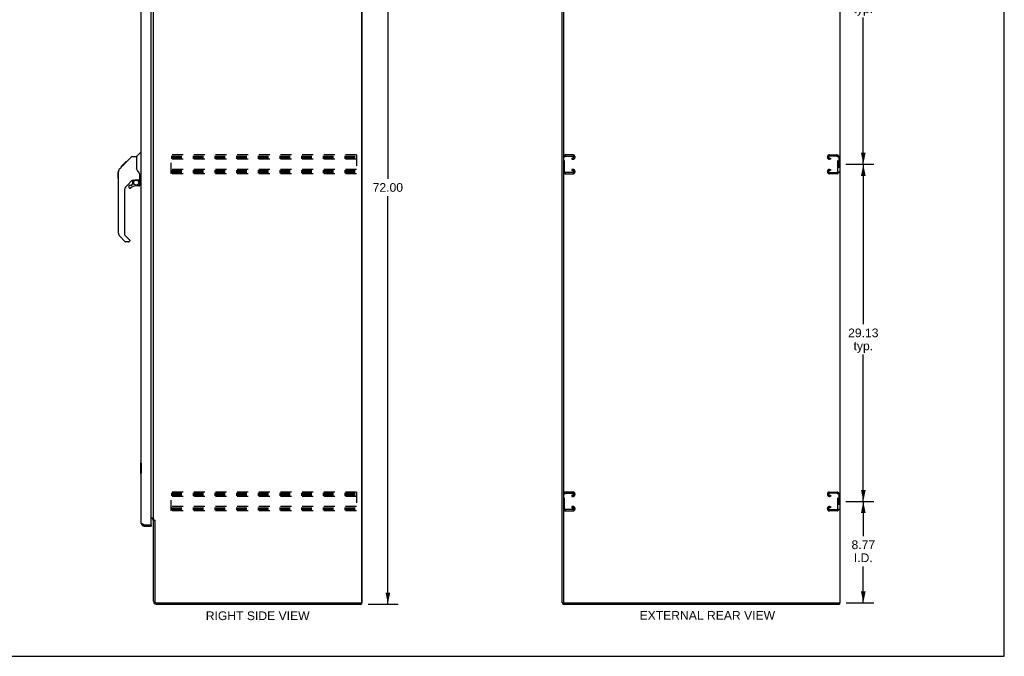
# Model space of a CAD drawing. Header units: inches. Extents: x 0 to 170, y 0 to 110.
# Tile 10 of 12: x 85 to 170, y 0 to 55. Entities that reach past the tile are written whole.
import ezdxf

# ---------------------------------------------------------------- set-up
doc = ezdxf.new("R2010")
doc.units = ezdxf.units.IN
doc.header["$LTSCALE"] = 9.35
doc.header["$MEASUREMENT"] = 0
doc.linetypes.add('HIDDEN', pattern=[0.2, 0.1, -0.1])
doc.layers.get('0').update_dxf_attribs({"linetype": 'CONTINUOUS'})
doc.layers.add('DEFAULT_2', color=8, linetype='HIDDEN')
doc.layers.add('DIMENSIONS', color=7, linetype='CONTINUOUS')
doc.styles.get("Standard").update_dxf_attribs({"font": 'arial.ttf'})
doc.dimstyles.new('DIMSTYLE_1', dxfattribs={"dimtxt": 0.75, "dimasz": 1, "dimexe": 0.09, "dimexo": 0.07, "dimgap": 0.0375, "dimtad": 0, "dimtih": 1, "dimtoh": 1, "dimzin": 4, "dimdsep": 46, "dimtxsty": 'Standard', "dimblk": '_FILLED', "dimblk1": '_FILLED', "dimblk2": '_FILLED', "dimcen": 0.09, "dimazin": 1, "dimtfac": 1, "dimtdec": 3, "dimtofl": 0, "dimtmove": 0, "dimatfit": 3, "dimldrblk": '_FILLED', "dimfxl": 0, "dimtolj": 1, "dimtzin": 4, "dimarcsym": 0})

# ---------------------------------------------------------------- blocks, each defined once
blk = doc.blocks.new('_FILLED')
at = {"color": 0, "linetype": 'ByBlock'}
blk.add_solid([(0, 0), (-1, 0.2), (-1, -0.2)], dxfattribs=at)
blk = doc.blocks.new('*D5')
at = {"layer": 'DIMENSIONS', "color": 2, "linetype": 'Continuous'}
for p, q in [((115.072, 76.505), (117.684, 76.505)), ((116.784, 76.505), (116.784, 41.255)), ((116.784, 4.505), (116.784, 39.755)), ((115.072, 4.505), (117.684, 4.505))]:
    blk.add_line(p, q, dxfattribs=at)
for p, rotation in [((116.784, 76.505), 90), ((116.784, 4.505), 270)]:
    blk.add_blockref('_FILLED', p, dxfattribs=dict(at, rotation=rotation))
at = {"layer": 'DIMENSIONS', "color": 2, "linetype": 'Continuous', "insert": (116.784, 40.88), "char_height": 0.75, "width": 2.62082, "attachment_point": 2, "line_spacing_factor": 0.9}
blk.add_mtext('72.00', dxfattribs=at)
blk = doc.blocks.new('*D7')
at = {"layer": 'DIMENSIONS', "color": 2, "linetype": 'Continuous'}
for p, q in [((156.32, 13.38), (158.728, 13.38)), ((157.828, 13.38), (157.828, 10.388)), ((157.828, 4.609), (157.828, 7.763)), ((156.351, 4.609), (158.728, 4.609))]:
    blk.add_line(p, q, dxfattribs=at)
for p, rotation in [((157.828, 13.38), 90), ((157.828, 4.609), 270)]:
    blk.add_blockref('_FILLED', p, dxfattribs=dict(at, rotation=rotation))
at = {"layer": 'DIMENSIONS', "color": 2, "linetype": 'Continuous', "insert": (157.828, 10.013), "char_height": 0.75, "width": 2.0381, "attachment_point": 2, "line_spacing_factor": 0.9}
blk.add_mtext('8.77\\PI.D.', dxfattribs=at)
blk = doc.blocks.new('*D8')
at = {"layer": 'DIMENSIONS', "color": 2, "linetype": 'Continuous'}
for p, q in [((156.32, 42.505), (158.728, 42.505)), ((157.828, 42.505), (157.828, 28.692)), ((157.828, 13.38), (157.828, 26.067)), ((156.32, 13.38), (158.728, 13.38))]:
    blk.add_line(p, q, dxfattribs=at)
for p, rotation in [((157.828, 42.505), 90), ((157.828, 13.38), 270)]:
    blk.add_blockref('_FILLED', p, dxfattribs=dict(at, rotation=rotation))
at = {"layer": 'DIMENSIONS', "color": 2, "linetype": 'Continuous', "insert": (157.828, 28.317), "char_height": 0.75, "width": 2.62082, "attachment_point": 2, "line_spacing_factor": 0.9}
blk.add_mtext('29.13\\Ptyp.', dxfattribs=at)
blk = doc.blocks.new('*D9')
at = {"layer": 'DIMENSIONS', "color": 2, "linetype": 'Continuous'}
for p, q in [((156.32, 71.63), (158.728, 71.63)), ((157.828, 71.63), (157.828, 57.817)), ((157.828, 42.505), (157.828, 55.192)), ((156.32, 42.505), (158.728, 42.505))]:
    blk.add_line(p, q, dxfattribs=at)
for p, rotation in [((157.828, 71.63), 90), ((157.828, 42.505), 270)]:
    blk.add_blockref('_FILLED', p, dxfattribs=dict(at, rotation=rotation))
at = {"layer": 'DIMENSIONS', "color": 2, "linetype": 'Continuous', "insert": (157.828, 57.442), "char_height": 0.75, "width": 2.62082, "attachment_point": 2, "line_spacing_factor": 0.9}
blk.add_mtext('29.13\\Ptyp.', dxfattribs=at)

msp = doc.modelspace()

# ---------------------------------------------------------------- linework, layer by layer
at = {"color": 7, "linetype": 'Continuous'}
for p, q in [((170, 0), (170, 110)), ((95.103, 43.2), (95.401, 43.497)), ((95.491, 43.509), (95.429, 43.509)), ((93.748, 42.305), (94.157, 42.714)), ((93.916, 42.406), (94.049, 42.539)), ((94.064, 42.555), (93.997, 42.555)), ((94.056, 42.547), (94.021, 42.511)), ((94.056, 42.547), (94.68, 43.171)), ((94.141, 42.631), (94.074, 42.631)), ((94.157, 42.714), (94.159, 42.716)), ((94.224, 42.714), (94.157, 42.714)), ((94.158, 42.715), (94.225, 42.715)), ((94.159, 42.716), (94.226, 42.716)), ((94.736, 43.194), (95.097, 43.194)), ((95.097, 43.194), (95.097, 42.09)), ((93.511, 41.267), (93.511, 41.854)), ((93.522, 36.566), (93.522, 41.85)), ((93.637, 42.127), (93.618, 42.106)), ((93.637, 42.127), (93.916, 42.406)), ((93.744, 42.301), (93.747, 42.304)), ((93.744, 42.301), (93.81, 42.301)), ((93.747, 42.304), (93.813, 42.304)), ((93.815, 42.305), (93.748, 42.305)), ((93.896, 42.386), (93.829, 42.386)), ((93.982, 42.472), (93.915, 42.472)), ((95.117, 42.097), (95.097, 42.152)), ((95.147, 42.029), (95.117, 42.097)), ((94.709, 41.132), (94.207, 40.631)), ((94.743, 41.122), (94.743, 40.795)), ((94.785, 41.127), (94.873, 41.127)), ((95.051, 41.168), (95.058, 41.168)), ((95.058, 41.168), (95.353, 41.168)), ((95.235, 41.168), (95.315, 41.089)), ((95.353, 40.949), (95.373, 40.949)), ((95.373, 41.166), (95.373, 41.573)), ((95.373, 40.712), (95.373, 40.949)), ((95.412, 41.127), (95.491, 41.127)), ((94.034, 40.213), (94.034, 36.48)), ((94.428, 40.633), (94.428, 40.514)), ((94.507, 40.712), (94.659, 40.712)), ((94.668, 40.715), (94.739, 40.787)), ((95.294, 40.633), (95.058, 40.633)), ((94.09, 35.835), (93.638, 36.287)), ((94.057, 36.424), (94.493, 35.989)), ((94.428, 35.812), (94.146, 35.812)), ((94.507, 35.955), (94.507, 35.891)), ((95.431, 16.74), (95.431, 15.77)), ((95.491, 16.755), (95.446, 16.755)), ((95.478, 16.655), (95.478, 15.855)), ((95.446, 15.755), (95.491, 15.755)), ((95.737, 11.255), (95.737, 11.359)), ((96.325, 11.359), (96.345, 11.359)), ((96.345, 11.359), (96.345, 11.255)), ((96.653, 11.745), (96.549, 11.745)), ((114.443, 4.609), (114.496, 4.609)), ((114.497, 4.609), (114.549, 4.609)), ((114.497, 4.609), (114.497, 4.505)), ((131.828, 4.609), (131.99, 4.609)), ((131.88, 4.609), (131.88, 4.505)), ((131.932, 4.671), (131.932, 4.609)), ((155.776, 4.609), (155.776, 4.505)), ((0, 0), (170, 0))]:
    msp.add_line(p, q, dxfattribs=at)
at = {"color": 3, "linetype": 'Continuous'}
for p, q in [((114.497, 76.338), (114.497, 4.671)), ((114.549, 76.401), (114.549, 4.609)), ((131.828, 4.609), (131.828, 76.401)), ((131.932, 76.338), (131.932, 4.671)), ((155.828, 4.609), (155.828, 76.401)), ((95.491, 11.501), (95.491, 73.508)), ((96.345, 11.379), (96.345, 73.631)), ((96.549, 11.797), (96.549, 73.212)), ((96.345, 11.953), (96.509, 11.953)), ((96.406, 11.901), (96.345, 11.901)), ((95.678, 11.381), (95.666, 11.386)), ((95.689, 11.377), (95.678, 11.381)), ((95.701, 11.372), (95.689, 11.377)), ((95.713, 11.368), (95.701, 11.372)), ((95.737, 11.359), (95.713, 11.368)), ((95.737, 11.359), (96.325, 11.359)), ((95.737, 11.255), (96.345, 11.255)), ((96.549, 11.797), (96.624, 11.797)), ((96.549, 4.751), (96.549, 11.758)), ((96.639, 11.779), (96.642, 11.775)), ((96.653, 11.757), (96.653, 4.752)), ((96.795, 4.505), (114.497, 4.505)), ((96.796, 4.609), (114.434, 4.609)), ((131.88, 4.505), (155.776, 4.505)), ((131.994, 4.609), (155.828, 4.609))]:
    msp.add_line(p, q, dxfattribs=at)
at = {"color": 7, "linetype": 'Continuous'}
for points in [[(94.021, 42.511), (93.999, 42.489), (93.977, 42.467), (93.937, 42.427)], [(94.68, 43.171), (94.688, 43.178), (94.697, 43.183), (94.706, 43.188), (94.716, 43.191), (94.726, 43.193), (94.736, 43.194)], [(93.637, 42.127), (93.618, 42.107), (93.593, 42.074), (93.571, 42.038), (93.553, 42.001), (93.539, 41.962), (93.529, 41.921), (93.524, 41.879), (93.522, 41.85)], [(93.937, 42.427), (93.922, 42.412), (93.916, 42.406)], [(95.32, 41.744), (95.271, 41.814), (95.222, 41.891), (95.181, 41.962), (95.147, 42.029)], [(95.373, 41.573), (95.372, 41.597), (95.367, 41.632), (95.358, 41.666), (95.346, 41.698), (95.331, 41.727), (95.32, 41.744)], [(94.873, 41.127), (94.881, 41.128), (94.89, 41.13), (94.9, 41.133), (94.911, 41.137), (94.924, 41.141), (94.939, 41.147), (94.956, 41.152), (94.974, 41.157), (94.992, 41.161), (95.012, 41.165), (95.032, 41.167), (95.051, 41.168)], [(95.309, 41.083), (95.308, 41.081), (95.301, 41.075)], [(95.353, 40.949), (95.352, 40.963), (95.351, 40.977), (95.348, 40.991), (95.344, 41.004), (95.339, 41.017), (95.334, 41.03), (95.327, 41.042), (95.319, 41.053), (95.31, 41.064), (95.301, 41.075)], [(95.315, 41.089), (95.315, 41.088), (95.314, 41.088), (95.314, 41.087), (95.312, 41.086), (95.309, 41.083)], [(95.476, 16.691), (95.476, 16.685), (95.477, 16.68), (95.477, 16.674), (95.477, 16.667), (95.478, 16.661), (95.478, 16.655)], [(95.478, 15.855), (95.478, 15.849), (95.477, 15.842), (95.477, 15.836), (95.477, 15.83), (95.476, 15.824), (95.476, 15.819)]]:
    msp.add_lwpolyline(points, dxfattribs=at)
at = {"color": 3, "linetype": 'Continuous'}
for points in [[(96.509, 11.953), (96.509, 11.951), (96.509, 11.949), (96.509, 11.947), (96.51, 11.945), (96.511, 11.944), (96.512, 11.942), (96.513, 11.941), (96.514, 11.939), (96.516, 11.937), (96.518, 11.936), (96.52, 11.935), (96.522, 11.933), (96.524, 11.932), (96.526, 11.931), (96.528, 11.93), (96.533, 11.927)], [(96.533, 11.927), (96.536, 11.926), (96.538, 11.925), (96.54, 11.924), (96.542, 11.922), (96.544, 11.921), (96.546, 11.919), (96.547, 11.918), (96.548, 11.917), (96.548, 11.915), (96.549, 11.914), (96.549, 11.912)], [(95.649, 11.392), (95.643, 11.395), (95.638, 11.397), (95.632, 11.399), (95.627, 11.401), (95.621, 11.403), (95.616, 11.406), (95.611, 11.408), (95.606, 11.41), (95.601, 11.412), (95.596, 11.415), (95.591, 11.417), (95.586, 11.419), (95.581, 11.421), (95.576, 11.423), (95.572, 11.426), (95.567, 11.428), (95.563, 11.43), (95.559, 11.432), (95.555, 11.435), (95.551, 11.437), (95.547, 11.439), (95.543, 11.441), (95.539, 11.443), (95.536, 11.446), (95.532, 11.448), (95.529, 11.45), (95.526, 11.452), (95.523, 11.455), (95.52, 11.457), (95.517, 11.459), (95.515, 11.461), (95.512, 11.464), (95.51, 11.466), (95.507, 11.468), (95.505, 11.47), (95.503, 11.472), (95.502, 11.475), (95.5, 11.477), (95.498, 11.479), (95.497, 11.481), (95.496, 11.484), (95.495, 11.486), (95.494, 11.488), (95.493, 11.49), (95.492, 11.492), (95.492, 11.495), (95.491, 11.497), (95.491, 11.499), (95.491, 11.501)], [(95.666, 11.386), (95.654, 11.39), (95.649, 11.392)], [(96.624, 11.797), (96.625, 11.796), (96.627, 11.794), (96.629, 11.793), (96.63, 11.791), (96.632, 11.79), (96.633, 11.788), (96.634, 11.787), (96.635, 11.785), (96.636, 11.784), (96.637, 11.783), (96.638, 11.781), (96.639, 11.78), (96.639, 11.779)], [(96.642, 11.775), (96.643, 11.773), (96.644, 11.771), (96.644, 11.77), (96.645, 11.768), (96.647, 11.766), (96.648, 11.764), (96.649, 11.763), (96.65, 11.761), (96.651, 11.759), (96.653, 11.757)]]:
    msp.add_lwpolyline(points, dxfattribs=at)
at = {"color": 7, "linetype": 'Continuous'}
msp.add_circle((95.058, 40.928), 0.217, dxfattribs=at)
for centre, radius, start, end in [((95.429, 43.469), 0.0394, 90, 135), ((95.117, 43.186), 0.0197, 135, 180), ((93.53, 41.854), 0.0197, 110.96309, 180), ((93.53, 41.267), 0.0197, 180, 246.39296), ((94.785, 40.93), 0.197, 90, 127.44051), ((95.176, 40.949), 0.197, 0, 45), ((95.353, 41.188), 0.0197, 270, 360), ((95.412, 41.166), 0.0394, 180, 270), ((94.625, 40.213), 0.591, 135, 180), ((94.507, 40.633), 0.0787, 90, 180), ((94.507, 40.514), 0.0787, 180, 309.5212), ((95.058, 39.846), 0.787, 90, 129.5212), ((94.659, 40.723), 0.0118, 270, 315), ((94.731, 40.795), 0.0118, 315, 360), ((95.294, 40.712), 0.0787, 270, 360), ((93.916, 36.566), 0.394, 180, 225), ((94.113, 36.48), 0.0787, 180, 225), ((94.146, 35.891), 0.0787, 225, 270), ((94.428, 35.891), 0.0787, 270, 360), ((94.459, 35.955), 0.0472, 0, 45), ((95.446, 16.74), 0.015, 90, 180), ((95.476, 16.74), 0.015, 0, 90), ((95.446, 15.77), 0.015, 180, 270), ((95.476, 15.77), 0.015, 270, 360), ((95.737, 11.501), 0.142, 228.63672, 270), ((95.655, 11.645), 0.26, 270, 272.60473)]:
    msp.add_arc(centre, radius, start, end, dxfattribs=at)
at = {"color": 3, "linetype": 'Continuous'}
for centre, radius, start, end in [((96.406, 11.758), 0.142, 0, 90), ((95.737, 11.501), 0.246, 180, 270), ((96.325, 11.379), 0.02, 270, 360), ((96.795, 4.751), 0.246, 180, 270), ((96.796, 4.752), 0.143, 180, 270), ((114.434, 4.671), 0.0625, 270, 360), ((131.994, 4.671), 0.0625, 180, 270)]:
    msp.add_arc(centre, radius, start, end, dxfattribs=at)
at = {"layer": 'DEFAULT_2', "color": 8, "linetype": 'HIDDEN'}
for p, q in [((98.07, 41.692), (98.07, 43.317)), ((114.07, 43.317), (98.07, 43.317)), ((98.07, 43.213), (114.07, 43.213)), ((98.07, 43.124), (114.07, 43.124)), ((98.07, 43.046), (114.07, 43.046)), ((114.07, 42.942), (98.07, 42.942)), ((114.07, 43.317), (114.07, 41.692)), ((131.942, 43.137), (131.942, 41.872)), ((132.046, 41.886), (132.046, 43.123)), ((132.762, 43.317), (132.122, 43.317)), ((132.136, 43.213), (132.748, 43.213)), ((132.661, 43.046), (132.661, 42.942)), ((132.748, 43.046), (132.661, 43.046)), ((132.661, 42.942), (132.762, 42.942)), ((132.942, 43.122), (132.942, 43.137)), ((154.724, 43.122), (154.724, 43.137)), ((154.904, 43.317), (155.544, 43.317)), ((155.005, 42.942), (154.904, 42.942)), ((155.53, 43.213), (154.918, 43.213)), ((154.918, 43.046), (155.005, 43.046)), ((155.005, 43.046), (155.005, 42.942)), ((155.62, 41.886), (155.62, 43.123)), ((155.724, 43.137), (155.724, 41.872)), ((114.07, 42.067), (98.07, 42.067)), ((98.07, 41.963), (114.07, 41.963)), ((98.07, 41.874), (114.07, 41.874)), ((98.07, 41.796), (114.07, 41.796)), ((114.07, 41.692), (98.07, 41.692)), ((132.122, 41.692), (132.762, 41.692)), ((132.748, 41.796), (132.136, 41.796)), ((132.661, 42.067), (132.661, 41.963)), ((132.762, 42.067), (132.661, 42.067)), ((132.661, 41.963), (132.748, 41.963)), ((132.942, 41.872), (132.942, 41.887)), ((154.724, 41.872), (154.724, 41.887)), ((154.904, 42.067), (155.005, 42.067)), ((155.544, 41.692), (154.904, 41.692)), ((155.005, 41.963), (154.918, 41.963)), ((154.918, 41.796), (155.53, 41.796)), ((155.005, 42.067), (155.005, 41.963)), ((114.07, 14.192), (98.07, 14.192)), ((98.07, 12.567), (98.07, 14.192)), ((98.07, 14.088), (114.07, 14.088)), ((98.07, 13.999), (114.07, 13.999)), ((98.07, 13.921), (114.07, 13.921)), ((114.07, 13.817), (98.07, 13.817)), ((114.07, 14.192), (114.07, 12.567)), ((131.942, 14.012), (131.942, 12.747)), ((132.046, 12.761), (132.046, 13.998)), ((132.762, 14.192), (132.122, 14.192)), ((132.136, 14.088), (132.748, 14.088)), ((132.748, 13.921), (132.661, 13.921)), ((132.661, 13.921), (132.661, 13.817)), ((132.661, 13.817), (132.762, 13.817)), ((132.942, 13.997), (132.942, 14.012)), ((154.724, 13.997), (154.724, 14.012)), ((154.904, 14.192), (155.544, 14.192)), ((155.005, 13.817), (154.904, 13.817)), ((155.53, 14.088), (154.918, 14.088)), ((154.918, 13.921), (155.005, 13.921)), ((155.005, 13.921), (155.005, 13.817)), ((155.62, 12.761), (155.62, 13.998)), ((155.724, 14.012), (155.724, 12.747)), ((114.07, 12.942), (98.07, 12.942)), ((98.07, 12.838), (114.07, 12.838)), ((132.762, 12.942), (132.661, 12.942)), ((132.661, 12.942), (132.661, 12.838)), ((132.661, 12.838), (132.748, 12.838)), ((132.942, 12.747), (132.942, 12.762)), ((154.724, 12.747), (154.724, 12.762)), ((154.904, 12.942), (155.005, 12.942)), ((155.005, 12.838), (154.918, 12.838)), ((155.005, 12.942), (155.005, 12.838)), ((98.07, 12.749), (114.07, 12.749)), ((98.07, 12.671), (114.07, 12.671)), ((114.07, 12.567), (98.07, 12.567)), ((132.122, 12.567), (132.762, 12.567)), ((132.748, 12.671), (132.136, 12.671)), ((155.544, 12.567), (154.904, 12.567)), ((154.918, 12.671), (155.53, 12.671))]:
    msp.add_line(p, q, dxfattribs=at)
for centre, radius, start, end in [((132.122, 43.137), 0.18, 90, 180), ((132.136, 43.123), 0.09, 90, 180), ((132.748, 43.123), 0.09, 0, 90), ((132.748, 43.136), 0.09, 270, 351.78079), ((132.762, 43.137), 0.18, 0, 90), ((132.762, 43.122), 0.18, 270, 360), ((154.904, 43.137), 0.18, 90, 180), ((154.904, 43.122), 0.18, 180, 270), ((154.918, 43.123), 0.09, 90, 180), ((154.918, 43.136), 0.09, 188.21921, 270), ((155.53, 43.123), 0.09, 0, 90), ((155.544, 43.137), 0.18, 0, 90), ((132.122, 41.872), 0.18, 180, 270), ((132.136, 41.886), 0.09, 180, 270), ((132.748, 41.873), 0.09, 0, 90), ((132.748, 41.886), 0.09, 270, 351.78079), ((132.762, 41.887), 0.18, 0, 90), ((132.762, 41.872), 0.18, 270, 360), ((154.904, 41.887), 0.18, 90, 180), ((154.904, 41.872), 0.18, 180, 270), ((154.918, 41.873), 0.09, 90, 180), ((154.918, 41.886), 0.09, 188.21921, 270), ((155.53, 41.886), 0.09, 270, 360), ((155.544, 41.872), 0.18, 270, 360), ((132.122, 14.012), 0.18, 90, 180), ((132.136, 13.998), 0.09, 90, 180), ((132.748, 13.998), 0.09, 0, 90), ((132.748, 14.011), 0.09, 270, 351.78079), ((132.762, 14.012), 0.18, 0, 90), ((132.762, 13.997), 0.18, 270, 360), ((154.904, 14.012), 0.18, 90, 180), ((154.904, 13.997), 0.18, 180, 270), ((154.918, 13.998), 0.09, 90, 180), ((154.918, 14.011), 0.09, 188.21921, 270), ((155.53, 13.998), 0.09, 0, 90), ((155.544, 14.012), 0.18, 0, 90), ((132.136, 12.761), 0.09, 180, 270), ((132.748, 12.748), 0.09, 0, 90), ((132.762, 12.762), 0.18, 0, 90), ((154.904, 12.762), 0.18, 90, 180), ((154.918, 12.748), 0.09, 90, 180), ((155.53, 12.761), 0.09, 270, 360), ((132.122, 12.747), 0.18, 180, 270), ((132.748, 12.761), 0.09, 270, 351.78079), ((132.762, 12.747), 0.18, 270, 360), ((154.904, 12.747), 0.18, 180, 270), ((154.918, 12.761), 0.09, 188.21921, 270), ((155.544, 12.747), 0.18, 270, 360)]:
    msp.add_arc(centre, radius, start, end, dxfattribs=at)

# ---------------------------------------------------------------- texts
at = {"layer": 'DIMENSIONS', "color": 2, "linetype": 'Continuous', "char_height": 0.75, "attachment_point": 2, "line_spacing_factor": 0.9}
for s, insert, width in [('RIGHT SIDE VIEW', (105.546, 3.879), 8.94424), ('EXTERNAL REAR VIEW', (144.362, 3.912), 11.67658)]:
    msp.add_mtext(s, dxfattribs=dict(at, insert=insert, width=width))

# ---------------------------------------------------------------- dimensions: what is measured, and where the dimension line sits
at = {"layer": 'DIMENSIONS', "color": 2, "linetype": 'Continuous'}
dim = msp.add_linear_dim(base=(116.784, 76.505), p1=(115.002, 4.505), p2=(115.002, 76.505), angle=90, dimstyle='DIMSTYLE_1', dxfattribs=at)
dim.commit()
dim.dimension.update_dxf_attribs({"geometry": '*D5', "text_midpoint": (116.784, 40.501), "dimtype": 160})
for base, p1, p2, text, picture, middle in [((157.828078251, 71.629885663), (156.249926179, 42.504885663), (156.249926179, 71.629885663), '<>\\Ptyp.', '*D9', (157.828078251, 56.504885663)), ((157.828078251, 42.504885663), (156.249926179, 13.379885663), (156.249926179, 42.504885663), '<>\\Ptyp.', '*D8', (157.828078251, 27.379885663)), ((157.828, 13.38), (156.281, 4.609), (156.25, 13.38), '<>\\PI.D.', '*D7', (157.828, 9.076))]:
    dim = msp.add_linear_dim(base=base, p1=p1, p2=p2, angle=90, text=text, dimstyle='DIMSTYLE_1', dxfattribs=at)
    dim.commit()
    dim.dimension.update_dxf_attribs({"geometry": picture, "text_midpoint": middle, "dimtype": 160})

doc.saveas('drawing.dxf')
